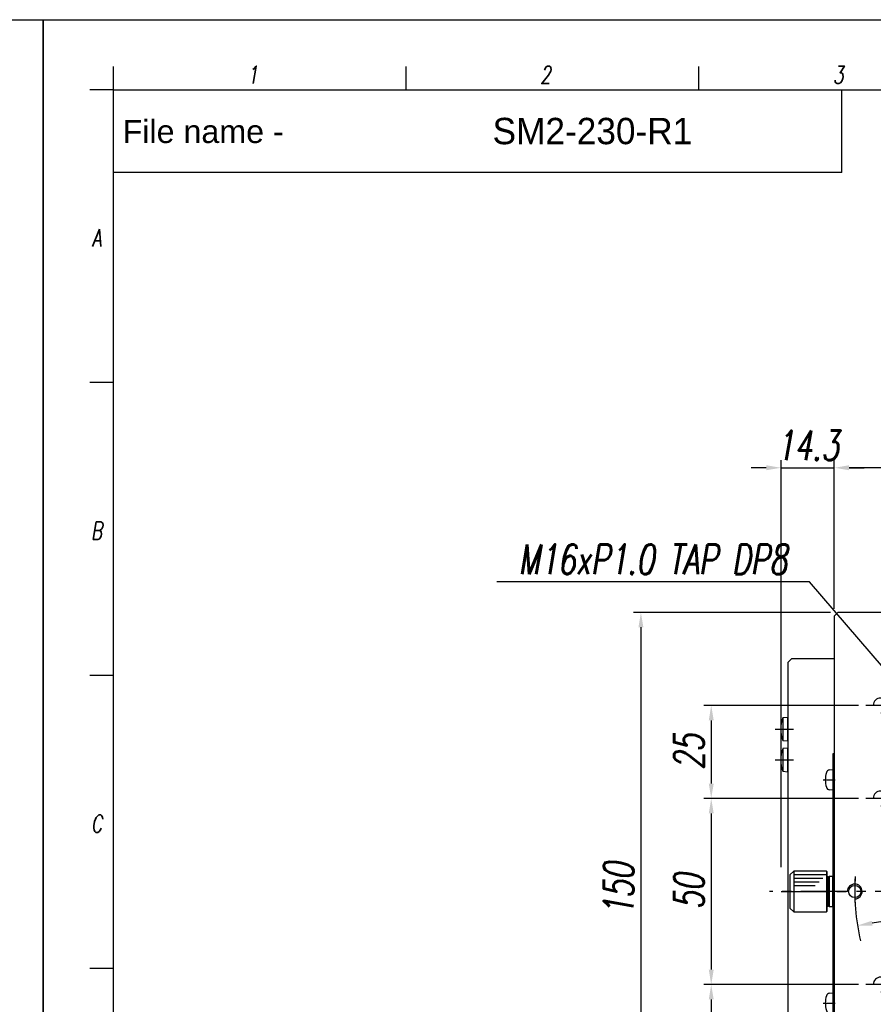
# Model space of a CAD drawing. Extents: x 0 to 2911, y 0 to 782.
# Tile 10 of 24: x 904 to 1133, y 387 to 652. Entities that reach past the tile are written whole.
import ezdxf
from ezdxf.enums import TextEntityAlignment as Align

# ---------------------------------------------------------------- set-up
doc = ezdxf.new("R2010")
doc.units = 0
doc.header["$LTSCALE"] = 10
doc.header["$MEASUREMENT"] = 0
doc.linetypes.add('CENTER', pattern=[2, 1.25, -0.25, 0.25, -0.25])
doc.linetypes.add('DASHDOT', pattern=[50.5, 30, -9, 2.5, -9])
doc.layers.get('0').update_dxf_attribs({"linetype": 'CONTINUOUS'})
doc.layers.get('DEFPOINTS').update_dxf_attribs({"linetype": 'CONTINUOUS'})
for name, color, linetype in [('1', 1, 'CENTER'), ('3', 3, 'CONTINUOUS'), ('4', 4, 'CONTINUOUS'), ('FORM', 7, 'CONTINUOUS'), ('PAPER', 2, 'CONTINUOUS'), ('W', 4, 'CONTINUOUS')]:
    doc.layers.add(name, color=color, linetype=linetype)
doc.styles.add('H', font='txt')
doc.styles.add('S', font='romans.shx', dxfattribs={"width": 0.7, "oblique": 10, "bigfont": 'bigfont.shx'})
doc.styles.add('SEACAD_arial_ttfI', font='arial.ttf')
doc.styles.get("Standard").update_dxf_attribs({"font": 'romans.shx', "width": 0.7, "oblique": 10, "bigfont": 'whgtxt.shx'})
doc.dimstyles.new('A4', dxfattribs={"dimscale": 0.045, "dimtxt": 50, "dimasz": 40, "dimexe": 10, "dimexo": 30, "dimgap": 10, "dimtad": 1, "dimdec": 4, "dimdsep": 46, "dimtxsty": 'Standard', "dimcen": 1.5, "dimclrt": 7, "dimadec": 0, "dimazin": 0, "dimtfac": 1, "dimtdec": 4, "dimtix": 1, "dimtmove": 0, "dimatfit": 3, "dimfxl": 0, "dimtolj": 1, "dimtzin": 0, "dimarcsym": 0})

# ---------------------------------------------------------------- blocks, each defined once
blk = doc.blocks.new('erdftrgf45r')
at = {"layer": 'W'}
for p, q in [((34921.744, 9666.281), (35198.744, 9666.281)), ((34921.744, 9471.281), (34921.744, 9666.281))]:
    blk.add_line(p, q, dxfattribs=at)
blk = doc.blocks.new('*D134')
at = {"color": 4, "lineweight": -2}
blk.add_line((1237.33, 425.92), (1132.71, 408.87), dxfattribs=at)
at = {"color": 4}
for points in [[(1237.22, 426.57), (1237.44, 425.26), (1241.28, 426.56)], [(1132.6, 409.53), (1132.82, 408.21), (1128.76, 408.22)]]:
    blk.add_solid(points, dxfattribs=at)
at = {"layer": 'DEFPOINTS', "color": 0}
for p in [(1241.28, 426.56), (1128.76, 408.22)]:
    blk.add_point(p, dxfattribs=at)
at = {"color": 3, "insert": (1152.79, 418.22), "char_height": 8, "attachment_point": 5, "rotation": 9.2558}
blk.add_mtext('\\A1;P.C.D 114', dxfattribs=at)
blk = doc.blocks.new('*D136')
at = {"color": 4, "lineweight": -2}
for p, q in [((1129.02, 442.39), (1087.44, 442.39)), ((1089.44, 438.39), (1089.44, 396.39)), ((1129.02, 392.39), (1087.44, 392.39))]:
    blk.add_line(p, q, dxfattribs=at)
at = {"color": 4}
for points in [[(1088.78, 438.39), (1090.11, 438.39), (1089.44, 442.39)], [(1088.78, 396.39), (1090.11, 396.39), (1089.44, 392.39)]]:
    blk.add_solid(points, dxfattribs=at)
at = {"layer": 'DEFPOINTS', "color": 0}
for p in [(1131.02, 442.39), (1089.44, 392.39), (1131.02, 392.39)]:
    blk.add_point(p, dxfattribs=at)
at = {"color": 3, "insert": (1083.44, 417.39), "char_height": 8, "attachment_point": 5, "rotation": 90}
blk.add_mtext('\\A1;50', dxfattribs=at)
blk = doc.blocks.new('*D137')
at = {"color": 4, "lineweight": -2}
for p, q in [((1121.52, 492.39), (1068.54, 492.39)), ((1070.54, 488.39), (1070.54, 346.39)), ((1121.52, 342.39), (1068.54, 342.39))]:
    blk.add_line(p, q, dxfattribs=at)
at = {"color": 4}
for points in [[(1069.87, 488.39), (1071.2, 488.39), (1070.54, 492.39)], [(1069.87, 346.39), (1071.2, 346.39), (1070.54, 342.39)]]:
    blk.add_solid(points, dxfattribs=at)
at = {"layer": 'DEFPOINTS', "color": 0}
for p in [(1123.52, 492.39), (1070.54, 342.39), (1123.52, 342.39)]:
    blk.add_point(p, dxfattribs=at)
at = {"color": 3, "insert": (1064.54, 418.01), "char_height": 8, "attachment_point": 5, "rotation": 90}
blk.add_mtext('\\A1;150', dxfattribs=at)
blk = doc.blocks.new('*D138')
at = {"color": 4, "lineweight": -2}
for p, q in [((1122.52, 493.39), (1122.52, 533.26)), ((1247.52, 493.39), (1247.52, 533.26)), ((1243.52, 531.26), (1126.52, 531.26))]:
    blk.add_line(p, q, dxfattribs=at)
at = {"color": 4}
for points in [[(1126.52, 531.93), (1126.52, 530.6), (1122.52, 531.26)], [(1243.52, 531.93), (1243.52, 530.6), (1247.52, 531.26)]]:
    blk.add_solid(points, dxfattribs=at)
at = {"layer": 'DEFPOINTS', "color": 0}
for p in [(1122.52, 531.26), (1122.52, 491.39), (1247.52, 491.39)]:
    blk.add_point(p, dxfattribs=at)
at = {"color": 3, "insert": (1185.02, 537.26), "char_height": 8, "attachment_point": 5}
blk.add_mtext('\\A1;125', dxfattribs=at)
blk = doc.blocks.new('*D140')
at = {"color": 4, "lineweight": -2}
for p, q in [((1129.02, 467.39), (1087.44, 467.39)), ((1089.44, 463.39), (1089.44, 446.39)), ((1128.02, 442.39), (1087.44, 442.39))]:
    blk.add_line(p, q, dxfattribs=at)
at = {"color": 4}
for points in [[(1088.78, 463.39), (1090.11, 463.39), (1089.44, 467.39)], [(1088.78, 446.39), (1090.11, 446.39), (1089.44, 442.39)]]:
    blk.add_solid(points, dxfattribs=at)
at = {"layer": 'DEFPOINTS', "color": 0}
for p in [(1131.02, 467.39), (1089.44, 442.39), (1130.02, 442.39)]:
    blk.add_point(p, dxfattribs=at)
at = {"color": 3, "insert": (1083.44, 454.89), "char_height": 8, "attachment_point": 5, "rotation": 90}
blk.add_mtext('\\A1;25', dxfattribs=at)
blk = doc.blocks.new('*D141')
at = {"color": 4, "lineweight": -2}
for p, q in [((1128.02, 392.39), (1087.44, 392.39)), ((1089.44, 388.39), (1089.44, 371.39)), ((1129.02, 367.39), (1087.44, 367.39))]:
    blk.add_line(p, q, dxfattribs=at)
at = {"color": 4}
for points in [[(1088.78, 388.39), (1090.11, 388.39), (1089.44, 392.39)], [(1088.78, 371.39), (1090.11, 371.39), (1089.44, 367.39)]]:
    blk.add_solid(points, dxfattribs=at)
at = {"layer": 'DEFPOINTS', "color": 0}
for p in [(1130.02, 392.39), (1089.44, 367.39), (1131.02, 367.39)]:
    blk.add_point(p, dxfattribs=at)
at = {"color": 3, "insert": (1083.44, 379.89), "char_height": 8, "attachment_point": 5, "rotation": 90}
blk.add_mtext('\\A1;25', dxfattribs=at)
blk = doc.blocks.new('*D145')
at = {"color": 4, "lineweight": -2}
for p, q in [((1108.22, 423.89), (1108.22, 533.26)), ((1122.52, 494.39), (1122.52, 533.26)), ((1104.22, 531.26), (1100.22, 531.26)), ((1108.22, 531.26), (1122.52, 531.26)), ((1126.52, 531.26), (1130.52, 531.26))]:
    blk.add_line(p, q, dxfattribs=at)
at = {"color": 4}
for points in [[(1104.22, 531.93), (1104.22, 530.6), (1108.22, 531.26)], [(1126.52, 531.93), (1126.52, 530.6), (1122.52, 531.26)]]:
    blk.add_solid(points, dxfattribs=at)
at = {"layer": 'DEFPOINTS', "color": 0}
for p in [(1122.52, 531.26), (1122.52, 492.39), (1108.22, 421.89)]:
    blk.add_point(p, dxfattribs=at)
at = {"color": 3, "insert": (1115.37, 537.26), "char_height": 8, "attachment_point": 5}
blk.add_mtext('\\A1;14.3', dxfattribs=at)
blk = doc.blocks.new('A$C2C294F89')
for p, q in [((32.5, 16.17), (31.5, 15.17)), ((41.5, 16.17), (32.5, 16.17)), ((42.5, 15.17), (41.5, 16.17)), ((42.5, 15.17), (31.5, 15.17)), ((31.5, 15.17), (31.5, 6.37)), ((42.5, 6.37), (42.5, 15.17)), ((42.5, 6.37), (31.5, 6.37)), ((31.5, 6.37), (31.7, 6.17)), ((31.7, 6.17), (42.3, 6.17)), ((33, 5.87), (33, 6.17)), ((33.2, 5.67), (33, 5.87)), ((33, 5.87), (41, 5.87)), ((41, 5.67), (33, 5.67)), ((33, 5.67), (33, 4.67)), ((40.8, 5.67), (33.2, 5.67)), ((41, 5.87), (40.8, 5.67)), ((41, 6.17), (41, 5.87)), ((41, 4.67), (41, 5.67)), ((42.3, 6.17), (42.5, 6.37)), ((0, 4.27), (74, 4.27)), ((33, 4.67), (41, 4.67))]:
    blk.add_line(p, q)
at = {"layer": '1', "color": 7, "linetype": 'Continuous'}
for p, q in [((4.25, 4.67), (4.32, 5.52)), ((9.68, 5.52), (9.75, 4.67)), ((64.25, 4.67), (64.32, 5.52)), ((69.68, 5.52), (69.75, 4.67)), ((74, 4.67), (0, 4.67)), ((0, 4.67), (0, 4.27)), ((9.75, 4.67), (4.25, 4.67)), ((69.75, 4.67), (64.25, 4.67)), ((74, 4.27), (74, 4.67))]:
    blk.add_line(p, q, dxfattribs=at)
for centre, radius, start, end in [((5.32, 5.43), 1, 106.257, 175), ((7, -0.33), 7, 73.743, 106.257), ((8.68, 5.43), 1, 5, 73.743), ((65.32, 5.43), 1, 106.257, 175), ((67, -0.33), 7, 73.743, 106.257), ((68.68, 5.43), 1, 5, 73.743)]:
    blk.add_arc(centre, radius, start, end, dxfattribs=at)
at = {"layer": '3', "color": 1, "linetype": 'CENTER'}
for p, q in [((37, 18.54), (37, 0)), ((7, 7.21), (7, 4.05)), ((67, 7.21), (67, 4.05))]:
    blk.add_line(p, q, dxfattribs=at)
at = {"layer": '4'}
for p, q in [((38.5, 9.37), (38.5, 15.17)), ((39.5, 8.37), (39.5, 15.17)), ((40.5, 7.37), (40.5, 15.17)), ((41.5, 6.37), (41.5, 15.17))]:
    blk.add_line(p, q, dxfattribs=at)
blk = doc.blocks.new('A$C202D4524')
at = {"layer": '1', "color": 7, "linetype": 'Continuous'}
for p, q in [((116.29, 252.79), (115.29, 251.79)), ((115.29, 251.79), (115.29, 103.79)), ((239.29, 252.79), (116.29, 252.79)), ((103.79, 240.29), (102.79, 239.29)), ((102.79, 239.29), (102.79, 116.29)), ((115.29, 240.29), (103.79, 240.29)), ((102.79, 224.59), (101.49, 224.48)), ((101.49, 224.48), (101.49, 218.41)), ((102.79, 218.29), (102.79, 224.59)), ((101.49, 218.41), (102.79, 218.29)), ((102.79, 216.29), (101.49, 216.18)), ((101.49, 216.18), (101.49, 210.11)), ((102.79, 209.99), (102.79, 216.29)), ((101.49, 210.11), (102.79, 209.99)), ((115.29, 122.79), (115.29, 151.79))]:
    blk.add_line(p, q, dxfattribs=at)
blk.add_circle((120.79, 177.79), 1.65, dxfattribs=at)
at = {"layer": '1', "color": 3, "linetype": 'Continuous'}
for centre, start in [((127.79, 227.79), 270), ((127.79, 202.79), 270), ((120.79, 177.79), 271.0052), ((127.79, 152.79), 270)]:
    blk.add_arc(centre, 2, start, 180, dxfattribs=at)
at = {"layer": '1', "color": 7, "linetype": 'Continuous'}
for centre in [(108.87, 221.44), (108.87, 213.14)]:
    blk.add_arc(centre, 7.98, 157.6435, 202.3565, dxfattribs=at)
at = {"layer": '3', "color": 1, "linetype": 'CENTER'}
for p, q in [((131.79, 227.79), (123.79, 227.79)), ((99.39, 221.44), (104.29, 221.44)), ((99.39, 213.14), (104.29, 213.14)), ((131.79, 202.79), (123.79, 202.79)), ((258.8, 177.79), (97.87, 177.79)), ((131.79, 152.79), (123.79, 152.79))]:
    blk.add_line(p, q, dxfattribs=at)
blk.add_arc((177.79, 177.79), 57, 175.9784, 184.0216, dxfattribs=at)
at = {"rotation": 90}
blk.add_blockref('A$C2C294F89', (119.56, 140.79), dxfattribs=at)
blk = doc.blocks.new('*D153')
at = {"color": 4, "lineweight": -2}
blk.add_line((1221.22, 453.59), (1219.39, 451.77), dxfattribs=at)
blk.add_arc((1185.02, 417.39), 49.21, 2.7944, 42.2056, dxfattribs=at)
at = {"color": 4}
for points in [[(1221.18, 450.18), (1221.76, 450.73), (1219.82, 452.19)], [(1234.57, 419.8), (1233.78, 419.78), (1234.23, 417.39)]]:
    blk.add_solid(points, dxfattribs=at)
at = {"layer": 'DEFPOINTS', "color": 0}
for p in [(1228.15, 460.52), (1222.49, 454.86), (1232.56, 430.13), (1101.74, 417.39), (1266.97, 417.39)]:
    blk.add_point(p, dxfattribs=at)
at = {"color": 3, "insert": (1231.32, 439.52), "char_height": 3, "attachment_point": 5, "rotation": 295.5483}
blk.add_mtext('\\A1;45°', dxfattribs=at)

msp = doc.modelspace()

# ---------------------------------------------------------------- linework, layer by layer
for points in [[(0, 651.66787), (909.8165, 651.66787), (909.8165, 0), (0, 0)], [(909.8165, 651.66787), (1819.633, 651.66787), (1819.633, 0), (909.8165, 0)]]:
    msp.add_lwpolyline(points, close=True)
at = {"layer": '3', "color": 1, "linetype": 'DASHDOT'}
msp.add_arc((1185.02028, 417.39213), 57, 175.978417, 193.451765, dxfattribs=at)
at = {"layer": 'FORM', "color": 7, "linetype": 'Continuous'}
for q in [(1124.56218, 632.77895), (928.70543, 610.62035)]:
    msp.add_line((1124.56218, 610.62035), q, dxfattribs=at)
at = {"layer": 'PAPER'}
for p, q in [((928.70543, 632.77895), (928.70543, 639.07645)), ((1007.42412, 632.77895), (1007.42412, 639.07645)), ((1007.42412, 632.77895), (1007.42412, 639.07645)), ((1086.14281, 632.77895), (1086.14281, 639.07645)), ((928.70543, 632.77895), (922.40793, 632.77895)), ((928.70543, 554.17603), (922.40793, 554.17603)), ((928.70543, 475.45734), (922.40793, 475.45734)), ((928.70543, 396.73865), (922.40793, 396.73865))]:
    msp.add_line(p, q, dxfattribs=at)

# ---------------------------------------------------------------- block references
at = {"xscale": 3.148153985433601, "yscale": 3.148153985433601, "zscale": 3.148153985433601}
msp.add_blockref('erdftrgf45r', (-109010.32357, -29798.16144), dxfattribs=at)
msp.add_blockref('A$C202D4524', (1007.22867, 239.60052))

# ---------------------------------------------------------------- texts
at = {"insert": (1057.50269, 621.69965), "char_height": 7.0833465, "width": 134.1189748, "attachment_point": 5, "style": 'H'}
msp.add_mtext('{\\C2;SM2-230-R1}', dxfattribs=at)
at = {"color": 3, "insert": (1109.85747, 506.64886), "char_height": 8, "attachment_point": 6}
msp.add_mtext('M16xP1.0 TAP DP8', dxfattribs=at)
at = {"layer": 'FORM', "color": 7, "linetype": 'Continuous', "style": 'SEACAD_arial_ttfI'}
msp.add_text('File name -', height=6.1965115, dxfattribs=at).set_placement((931.21168, 624.72197), align=Align.TOP_LEFT)
at = {"layer": 'PAPER', "style": 'S', "oblique": 10, "width": 0.7}
for s, p in [('1', (966.13333, 636.85074)), ('2', (1044.85202, 636.85074)), ('3', (1123.57072, 636.85074)), ('A', (924.18951, 593.05022)), ('B', (924.18951, 514.33153)), ('C', (924.18951, 435.61284))]:
    msp.add_text(s, height=4.72312, dxfattribs=at).set_placement(p, align=Align.MIDDLE)

# ---------------------------------------------------------------- dimensions: what is measured, and where the dimension line sits
dim = msp.add_linear_dim(base=(1122.52028, 531.26445), p1=(1108.22028, 421.89213), p2=(1122.52028, 492.39213), dimstyle='A4', override={"dimscale": 1, "dimtxt": 8, "dimasz": 4, "dimexe": 2, "dimexo": 2, "dimgap": 2, "dimzin": 12, "dimclrd": 4, "dimclre": 4, "dimclrt": 3, "dimatfit": 1, "dimtzin": 12})
dim.commit()
dim.dimension.update_dxf_attribs({"geometry": '*D145', "text_midpoint": (1115.37028, 537.26445)})
at = {"color": 0}
dim = msp.add_linear_dim(base=(1122.52028, 531.26445), p1=(1247.52028, 491.39213), p2=(1122.52028, 491.39213), dimstyle='A4', override={"dimscale": 1, "dimtxt": 8, "dimasz": 4, "dimexe": 2, "dimexo": 2, "dimgap": 2, "dimzin": 12, "dimclrd": 4, "dimclre": 4, "dimclrt": 3, "dimatfit": 1, "dimtzin": 12}, dxfattribs=at)
dim.commit()
dim.dimension.update_dxf_attribs({"geometry": '*D138', "text_midpoint": (1185.02028, 537.26445)})
dim = msp.add_linear_dim(base=(1070.53503, 342.39213), p1=(1123.52028, 492.39213), p2=(1123.52028, 342.39213), angle=90, dimstyle='A4', override={"dimscale": 1, "dimtxt": 8, "dimasz": 4, "dimexe": 2, "dimexo": 2, "dimgap": 2, "dimzin": 12, "dimclrd": 4, "dimclre": 4, "dimclrt": 3, "dimatfit": 1, "dimtzin": 12}, dxfattribs=at)
dim.commit()
dim.dimension.update_dxf_attribs({"geometry": '*D137', "text_midpoint": (1070.53503, 418.008), "dimtype": 160})
for base, p1, p2, picture, middle in [((1089.44272, 442.39213), (1131.02028, 467.39213), (1130.02028, 442.39213), '*D140', (1083.44272, 454.89213)), ((1089.44272, 392.39213), (1131.02028, 442.39213), (1131.02028, 392.39213), '*D136', (1083.44272, 417.39213)), ((1089.44272, 367.39213), (1130.02028, 392.39213), (1131.02028, 367.39213), '*D141', (1083.44272, 379.89213))]:
    dim = msp.add_linear_dim(base=base, p1=p1, p2=p2, angle=90, dimstyle='A4', override={"dimscale": 1, "dimtxt": 8, "dimasz": 4, "dimexe": 2, "dimexo": 2, "dimgap": 2, "dimzin": 12, "dimclrd": 4, "dimclre": 4, "dimclrt": 3, "dimatfit": 1, "dimtzin": 12}, dxfattribs=at)
    dim.commit()
    dim.dimension.update_dxf_attribs({"geometry": picture, "text_midpoint": middle})
dim = msp.add_angular_dim_2l(base=(1232.556516, 430.129429), line1=((1101.735791, 417.392133), (1266.965822, 417.392133)), line2=((1222.491853, 454.863706), (1228.148707, 460.52056)), dimstyle='A4', override={"dimscale": 0.06, "dimclrd": 4, "dimclre": 4, "dimclrt": 3, "dimadec": 4, "dimazin": 2, "dimtix": 0}, dxfattribs=at)
dim.commit()
dim.dimension.update_dxf_attribs({"geometry": '*D153', "text_midpoint": (1229.421454, 438.616367), "dimtype": 162})
dim = msp.add_diameter_dim_2p(p1=(1241.27815, 426.56014), p2=(1128.76241, 408.22413), text='P.C.D 114', dimstyle='A4', override={"dimscale": 1, "dimtxt": 8, "dimasz": 4, "dimexe": 2, "dimexo": 2, "dimgap": 2, "dimzin": 12, "dimclrd": 4, "dimclre": 4, "dimclrt": 3, "dimatfit": 1, "dimtzin": 12}, dxfattribs=at)
dim.commit()
dim.dimension.update_dxf_attribs({"geometry": '*D134', "text_midpoint": (1153.75711, 412.29736), "dimtype": 163})

# ---------------------------------------------------------------- leaders
at = {"color": 4, "annotation_type": 0, "has_hookline": 1, "hookline_direction": 1, "text_width": 78.04243}
msp.add_leader([(1180.17894, 425.60188), (1115.85747, 500.64886), (1111.85747, 500.64886)], dimstyle='A4', override={"dimscale": 1, "dimtxt": 8, "dimasz": 4, "dimexe": 2, "dimexo": 2, "dimgap": 2, "dimzin": 12, "dimclrd": 4, "dimclre": 4, "dimclrt": 3, "dimtzin": 12}, dxfattribs=at)

doc.saveas('drawing.dxf')
